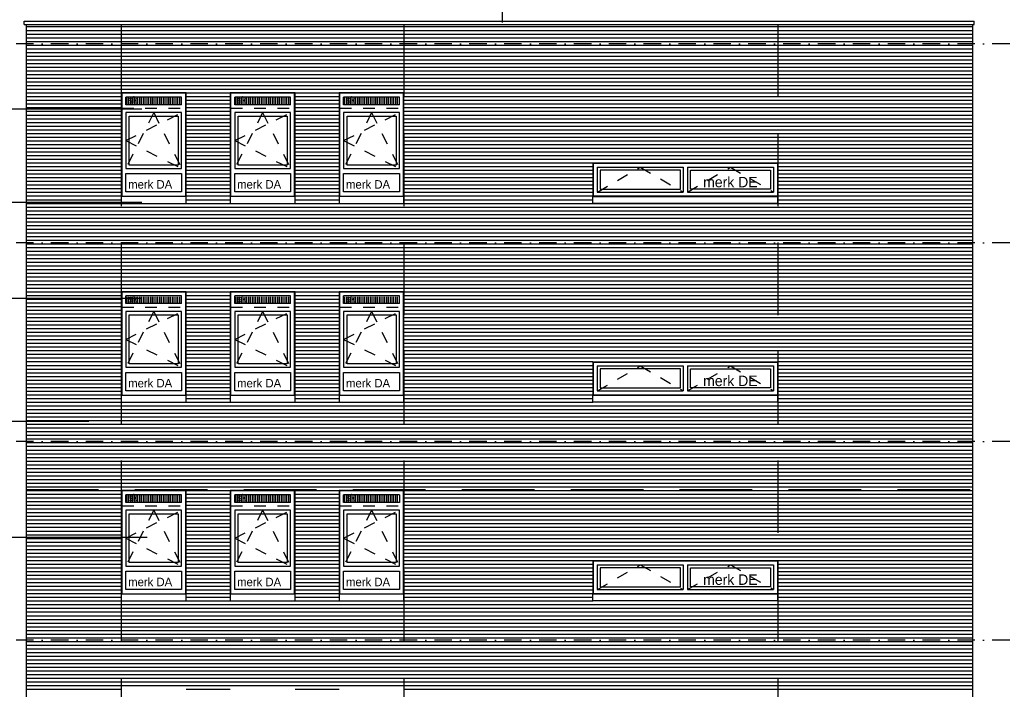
# Model space of a CAD drawing. Extents: x 0 to 140000, y 0 to 84100.
# Tile 10 of 48: x 51884 to 68831, y 20457 to 31977. Entities that reach past the tile are written whole.
import ezdxf

# ---------------------------------------------------------------- set-up
doc = ezdxf.new("R2010")
doc.units = 0
doc.header["$LTSCALE"] = 100
doc.header["$MEASUREMENT"] = 0
for name, pattern in [('B0201', [50, 31.25, -6.25, 6.25, -6.25]), ('B0703', [18.75, 12.5, -6.25]), ('DASHDOTX2', [2, 1, -0.5, 0, -0.5]), ('TEGELS', [4, 2, -2])]:
    doc.linetypes.add(name, pattern=pattern)
doc.layers.get('0').update_dxf_attribs({"linetype": 'CONTINUOUS'})
for name, color, linetype in [('AA32----_BINNENKOZ', 7, 'CONTINUOUS'), ('AI31----_BUITENKOZ', 7, 'CONTINUOUS'), ('AL$1A---_ALGEMEEN', 1, 'CONTINUOUS'), ('AL$7A---_STRAMIEN', 1, 'B0201'), ('AL21----_BUITENWAND', 2, 'CONTINUOUS'), ('AL31----_BUITENKOZ', 7, 'CONTINUOUS'), ('AL32----_BINNENKOZ', 7, 'CONTINUOUS'), ('AT$1A---_ALGEMEEN', 7, 'CONTINUOUS'), ('AT$1A---_TEKST', 2, 'CONTINUOUS'), ('DLLATATIE', 3, 'B0703'), ('GOLFPLAAT', 42, 'CONTINUOUS'), ('ZONWERING', 4, 'TEGELS')]:
    doc.layers.add(name, color=color, linetype=linetype)
doc.styles.add('00_100', font='B-GBP.shx', dxfattribs={"height": 120})
doc.styles.add('01_100', font='B-GBP.shx', dxfattribs={"height": 180})

# ---------------------------------------------------------------- blocks, each defined once
blk = doc.blocks.new('PH31-018')
at = {"layer": 'AI31----_BUITENKOZ', "color": 42, "linetype": 'TEGELS'}
for p, q in [((-3107, 194), (-2368, 622)), ((-2368, 622), (-1629, 194)), ((-1557, 194), (-818, 622)), ((-818, 622), (-74, 194))]:
    blk.add_line(p, q, dxfattribs=at)
at = {"layer": 'AL31----_BUITENKOZ', "color": 42}
for p, q in [((-3186, 696), (-3186, 120)), ((-3186, 696), (0, 696)), ((0, 696), (0, 120)), ((-3186, 120), (0, 120))]:
    blk.add_line(p, q, dxfattribs=at)
at = {"layer": 'AL31----_BUITENKOZ', "color": 1}
for p, q in [((-3179, 689), (-3179, 127)), ((-3179, 689), (-7, 689)), ((-7, 689), (-7, 127)), ((-3112, 622), (-1629, 622)), ((-3112, 622), (-3112, 194)), ((-1629, 622), (-1629, 194)), ((-1557, 622), (-74, 622)), ((-1557, 622), (-1557, 194)), ((-74, 622), (-74, 194)), ((-3112, 194), (-1629, 194)), ((-1557, 194), (-74, 194)), ((-3179, 127), (-7, 127))]:
    blk.add_line(p, q, dxfattribs=at)
at = {"layer": 'AL31----_BUITENKOZ', "color": 42}
for points in [[(-3057, 244), (-1679, 244), (-1679, 572), (-3057, 572)], [(-129, 244), (-1507, 244), (-1507, 572), (-129, 572)]]:
    blk.add_lwpolyline(points, close=True, dxfattribs=at)
at = {"layer": 'AL31----_BUITENKOZ', "color": 1, "style": '01_100'}
blk.add_text('merk DE', height=180, dxfattribs=at).set_placement((-1286, 276))

msp = doc.modelspace()

# ---------------------------------------------------------------- hatches: boundary and pattern name
at = {"layer": 'AA32----_BINNENKOZ'}
h = msp.add_hatch(dxfattribs=at)
h.set_pattern_fill('LINE', color=42, scale=250, angle=90, style=0)
h.set_pattern_definition([(90, (42013.79, 13484.32), (-31.25, 2e-15), [])])
h.paths.add_polyline_path([(54669.2, 30631.3), (53712.2, 30631.3), (53712.2, 30528.3), (54669.2, 30528.3)])
h = msp.add_hatch(dxfattribs=at)
h.set_pattern_fill('LINE', color=42, scale=250, angle=90, style=0)
h.set_pattern_definition([(90, (43888.79, 13484.32), (-31.25, 2e-15), [])])
h.paths.add_polyline_path([(56544.2, 30631.3), (55587.2, 30631.3), (55587.2, 30528.3), (56544.2, 30528.3)])
h = msp.add_hatch(dxfattribs=at)
h.set_pattern_fill('LINE', color=42, scale=250, angle=90, style=0)
h.set_pattern_definition([(90, (45763.79, 13484.32), (-31.25, 2e-15), [])])
h.paths.add_polyline_path([(58419.2, 30631.3), (57462.2, 30631.3), (57462.2, 30528.3), (58419.2, 30528.3)])
h = msp.add_hatch(dxfattribs=at)
h.set_pattern_fill('LINE', color=42, scale=250, angle=90, style=0)
h.set_pattern_definition([(90, (42013.79, 10064.32), (-31.25, 2e-15), [])])
h.paths.add_polyline_path([(54669.2, 27211.3), (53712.2, 27211.3), (53712.2, 27108.3), (54669.2, 27108.3)])
h = msp.add_hatch(dxfattribs=at)
h.set_pattern_fill('LINE', color=42, scale=250, angle=90, style=0)
h.set_pattern_definition([(90, (43888.79, 10064.32), (-31.25, 2e-15), [])])
h.paths.add_polyline_path([(56544.2, 27211.3), (55587.2, 27211.3), (55587.2, 27108.3), (56544.2, 27108.3)])
h = msp.add_hatch(dxfattribs=at)
h.set_pattern_fill('LINE', color=42, scale=250, angle=90, style=0)
h.set_pattern_definition([(90, (45763.79, 10064.32), (-31.25, 2e-15), [])])
h.paths.add_polyline_path([(58419.2, 27211.3), (57462.2, 27211.3), (57462.2, 27108.3), (58419.2, 27108.3)])
h = msp.add_hatch(dxfattribs=at)
h.set_pattern_fill('LINE', color=42, scale=250, angle=90, style=0)
h.set_pattern_definition([(90, (42013.79, 6644.32), (-31.25, 2e-15), [])])
h.paths.add_polyline_path([(54669.2, 23791.3), (53712.2, 23791.3), (53712.2, 23688.3), (54669.2, 23688.3)])
h = msp.add_hatch(dxfattribs=at)
h.set_pattern_fill('LINE', color=42, scale=250, angle=90, style=0)
h.set_pattern_definition([(90, (43888.79, 6644.32), (-31.25, 2e-15), [])])
h.paths.add_polyline_path([(56544.2, 23791.3), (55587.2, 23791.3), (55587.2, 23688.3), (56544.2, 23688.3)])
h = msp.add_hatch(dxfattribs=at)
h.set_pattern_fill('LINE', color=42, scale=250, angle=90, style=0)
h.set_pattern_definition([(90, (45763.79, 6644.32), (-31.25, 2e-15), [])])
h.paths.add_polyline_path([(58419.2, 23791.3), (57462.2, 23791.3), (57462.2, 23688.3), (58419.2, 23688.3)])

# ---------------------------------------------------------------- linework, layer by layer
at = {"layer": 'AL$1A---_ALGEMEEN'}
for p, q in [((53987.1, 28831.4), (41184.5, 28831.4)), ((53987.1, 27181.6), (41184.5, 27181.6)), ((53073.1, 25065.7), (41184.5, 25065.7))]:
    msp.add_line(p, q, dxfattribs=at)
at = {"layer": 'AL$7A---_STRAMIEN', "color": 1, "linetype": 'DASHDOTX2', "ltscale": 3}
for p, q in [((79726.4, 31560.4), (50140, 31560.4)), ((79726.4, 28140.4), (50140, 28140.4)), ((79726.4, 24720.4), (50140, 24720.4)), ((79726.4, 21300.4), (50140, 21300.4))]:
    msp.add_line(p, q, dxfattribs=at)
at = {"layer": 'AL21----_BUITENWAND', "color": 2}
for p, q in [((51963.2, 31949.8), (68313.2, 31949.8)), ((51963.2, 31895.3), (51963.2, 31949.8)), ((51963.2, 31895.3), (68313.2, 31895.3)), ((51993.2, 31895.3), (51993.2, 13346.4)), ((68283.2, 31895.3), (68283.2, 13318.4)), ((68313.2, 31895.3), (68313.2, 31949.8))]:
    msp.add_line(p, q, dxfattribs=at)
at = {"layer": 'AL21----_BUITENWAND', "color": 42}
for p, q in [((51993.2, 31857.1), (68283.2, 31857.1)), ((51993.2, 31793.8), (68283.2, 31793.8)), ((51993.2, 31730.4), (68283.2, 31730.4)), ((51993.2, 31667.1), (68283.2, 31667.1)), ((51993.2, 31603.8), (68283.2, 31603.8)), ((51993.2, 31540.4), (68283.2, 31540.4)), ((51993.2, 31477.1), (68283.2, 31477.1)), ((51993.2, 31413.8), (68283.2, 31413.8)), ((51993.2, 31350.4), (68283.2, 31350.4)), ((51993.2, 31287.1), (68283.2, 31287.1)), ((51993.2, 31223.8), (68283.2, 31223.8)), ((51993.2, 31160.4), (68283.2, 31160.4)), ((51993.2, 31097.1), (68283.2, 31097.1)), ((51993.2, 31033.8), (68283.2, 31033.8)), ((51993.2, 30970.4), (68283.2, 30970.4)), ((51993.2, 30907.1), (68283.2, 30907.1)), ((51993.2, 30843.8), (68283.2, 30843.8)), ((51993.2, 30780.4), (68283.2, 30780.4)), ((51993.2, 30717.1), (53633.2, 30717.1)), ((54748.2, 30717.1), (55508.2, 30717.1)), ((56623.2, 30717.1), (57383.2, 30717.1)), ((58498.2, 30717.1), (68283.2, 30717.1)), ((51993.2, 30653.8), (53633.2, 30653.8)), ((51993.2, 30590.4), (53633.2, 30590.4)), ((51993.2, 30527.1), (53633.2, 30527.1)), ((54748.2, 30653.8), (55508.2, 30653.8)), ((54748.2, 30590.4), (55508.2, 30590.4)), ((54748.2, 30527.1), (55508.2, 30527.1)), ((56623.2, 30653.8), (57383.2, 30653.8)), ((56623.2, 30590.4), (57383.2, 30590.4)), ((56623.2, 30527.1), (57383.2, 30527.1)), ((58498.2, 30653.8), (68283.2, 30653.8)), ((58498.2, 30590.4), (68283.2, 30590.4)), ((58498.2, 30527.1), (68283.2, 30527.1)), ((51993.2, 30463.8), (53633.2, 30463.8)), ((51993.2, 30400.4), (53633.2, 30400.4)), ((51993.2, 30337.1), (53633.2, 30337.1)), ((54748.2, 30463.8), (55508.2, 30463.8)), ((54748.2, 30400.4), (55508.2, 30400.4)), ((54748.2, 30337.1), (55508.2, 30337.1)), ((56623.2, 30463.8), (57383.2, 30463.8)), ((56623.2, 30400.4), (57383.2, 30400.4)), ((56623.2, 30337.1), (57383.2, 30337.1)), ((58498.2, 30463.8), (68283.2, 30463.8)), ((58498.2, 30400.4), (68283.2, 30400.4)), ((58498.2, 30337.1), (68283.2, 30337.1)), ((51993.2, 30273.8), (53633.2, 30273.8)), ((51993.2, 30210.4), (53633.2, 30210.4)), ((54748.2, 30273.8), (55508.2, 30273.8)), ((54748.2, 30210.4), (55508.2, 30210.4)), ((56623.2, 30273.8), (57383.2, 30273.8)), ((56623.2, 30210.4), (57383.2, 30210.4)), ((58498.2, 30273.8), (68283.2, 30273.8)), ((58498.2, 30210.4), (68283.2, 30210.4)), ((51993.2, 30147.1), (53633.2, 30147.1)), ((51993.2, 30083.8), (53633.2, 30083.8)), ((51993.2, 30020.4), (53633.2, 30020.4)), ((54748.2, 30147.1), (55508.2, 30147.1)), ((54748.2, 30083.8), (55508.2, 30083.8)), ((54748.2, 30020.4), (55508.2, 30020.4)), ((56623.2, 30147.1), (57383.2, 30147.1)), ((56623.2, 30083.8), (57383.2, 30083.8)), ((56623.2, 30020.4), (57383.2, 30020.4)), ((58498.2, 30147.1), (68283.2, 30147.1)), ((58498.2, 30083.8), (68283.2, 30083.8)), ((58498.2, 30020.4), (68283.2, 30020.4)), ((51993.2, 29957.1), (53633.2, 29957.1)), ((51993.2, 29893.8), (53633.2, 29893.8)), ((51993.2, 29830.4), (53633.2, 29830.4)), ((54748.2, 29957.1), (55508.2, 29957.1)), ((54748.2, 29893.8), (55508.2, 29893.8)), ((54748.2, 29830.4), (55508.2, 29830.4)), ((56623.2, 29957.1), (57383.2, 29957.1)), ((56623.2, 29893.8), (57383.2, 29893.8)), ((56623.2, 29830.4), (57383.2, 29830.4)), ((58498.2, 29957.1), (68283.2, 29957.1)), ((58498.2, 29893.8), (68283.2, 29893.8)), ((58498.2, 29830.4), (68283.2, 29830.4)), ((51993.2, 29767.1), (53633.2, 29767.1)), ((51993.2, 29703.8), (53633.2, 29703.8)), ((54748.2, 29767.1), (55508.2, 29767.1)), ((54748.2, 29703.8), (55508.2, 29703.8)), ((56623.2, 29767.1), (57383.2, 29767.1)), ((56623.2, 29703.8), (57383.2, 29703.8)), ((58498.2, 29767.1), (68283.2, 29767.1)), ((58498.2, 29703.8), (68283.2, 29703.8)), ((51993.2, 29640.4), (53633.2, 29640.4)), ((51993.2, 29577.1), (53633.2, 29577.1)), ((51993.2, 29513.8), (53633.2, 29513.8)), ((54748.2, 29640.4), (55508.2, 29640.4)), ((54748.2, 29577.1), (55508.2, 29577.1)), ((54748.2, 29513.8), (55508.2, 29513.8)), ((56623.2, 29640.4), (57383.2, 29640.4)), ((56623.2, 29577.1), (57383.2, 29577.1)), ((56623.2, 29513.8), (57383.2, 29513.8)), ((58498.2, 29640.4), (68283.2, 29640.4)), ((58498.2, 29577.1), (68283.2, 29577.1)), ((58498.2, 29513.8), (61748.2, 29513.8)), ((64934.2, 29513.8), (68283.2, 29513.8)), ((51993.2, 29450.4), (53633.2, 29450.4)), ((51993.2, 29387.1), (53633.2, 29387.1)), ((51993.2, 29323.8), (53633.2, 29323.8)), ((54748.2, 29450.4), (55508.2, 29450.4)), ((54748.2, 29387.1), (55508.2, 29387.1)), ((54748.2, 29323.8), (55508.2, 29323.8)), ((56623.2, 29450.4), (57383.2, 29450.4)), ((56623.2, 29387.1), (57383.2, 29387.1)), ((56623.2, 29323.8), (57383.2, 29323.8)), ((58498.2, 29450.4), (61748.2, 29450.4)), ((58498.2, 29387.1), (61748.2, 29387.1)), ((58498.2, 29323.8), (61748.2, 29323.8)), ((64934.2, 29450.4), (68283.2, 29450.4)), ((64934.2, 29387.1), (68283.2, 29387.1)), ((64934.2, 29323.8), (68283.2, 29323.8)), ((51993.2, 29260.4), (53633.2, 29260.4)), ((51993.2, 29197.1), (53633.2, 29197.1)), ((54748.2, 29260.4), (55508.2, 29260.4)), ((54748.2, 29197.1), (55508.2, 29197.1)), ((56623.2, 29260.4), (57383.2, 29260.4)), ((56623.2, 29197.1), (57383.2, 29197.1)), ((58498.2, 29260.4), (61748.2, 29260.4)), ((58498.2, 29197.1), (61748.2, 29197.1)), ((64934.2, 29260.4), (68283.2, 29260.4)), ((64934.2, 29197.1), (68283.2, 29197.1)), ((51993.2, 29133.8), (53633.2, 29133.8)), ((51993.2, 29070.4), (53633.2, 29070.4)), ((51993.2, 29007.1), (53633.2, 29007.1)), ((54748.2, 29133.8), (55508.2, 29133.8)), ((54748.2, 29070.4), (55508.2, 29070.4)), ((54748.2, 29007.1), (55508.2, 29007.1)), ((56623.2, 29133.8), (57383.2, 29133.8)), ((56623.2, 29070.4), (57383.2, 29070.4)), ((56623.2, 29007.1), (57383.2, 29007.1)), ((58498.2, 29133.8), (61748.2, 29133.8)), ((58498.2, 29070.4), (61748.2, 29070.4)), ((58498.2, 29007.1), (61748.2, 29007.1)), ((64934.2, 29133.8), (68283.2, 29133.8)), ((64934.2, 29070.4), (68283.2, 29070.4)), ((64934.2, 29007.1), (68283.2, 29007.1)), ((51993.2, 28943.8), (53633.2, 28943.8)), ((51993.2, 28880.4), (53633.2, 28880.4)), ((51993.2, 28817.1), (53633.2, 28817.1)), ((54748.2, 28943.8), (55508.2, 28943.8)), ((54748.2, 28880.4), (55508.2, 28880.4)), ((54748.2, 28817.1), (55508.2, 28817.1)), ((56623.2, 28943.8), (57383.2, 28943.8)), ((56623.2, 28880.4), (57383.2, 28880.4)), ((56623.2, 28817.1), (57383.2, 28817.1)), ((58498.2, 28943.8), (61748.2, 28943.8)), ((58498.2, 28880.4), (61748.2, 28880.4)), ((58498.2, 28817.1), (68283.2, 28817.1)), ((64934.2, 28943.8), (68283.2, 28943.8)), ((64934.2, 28880.4), (68283.2, 28880.4)), ((51993.2, 28753.8), (68283.2, 28753.8)), ((51993.2, 28690.4), (68283.2, 28690.4)), ((51993.2, 28627.1), (68283.2, 28627.1)), ((51993.2, 28563.8), (68283.2, 28563.8)), ((51993.2, 28500.4), (68283.2, 28500.4)), ((51993.2, 28437.1), (68283.2, 28437.1)), ((51993.2, 28373.8), (68283.2, 28373.8)), ((51993.2, 28310.4), (68283.2, 28310.4)), ((51993.2, 28247.1), (68283.2, 28247.1)), ((51993.2, 28183.8), (68283.2, 28183.8)), ((51993.2, 28120.4), (68283.2, 28120.4)), ((51993.2, 28057.1), (68283.2, 28057.1)), ((51993.2, 27993.8), (68283.2, 27993.8)), ((51993.2, 27930.4), (68283.2, 27930.4)), ((51993.2, 27867.1), (68283.2, 27867.1)), ((51993.2, 27803.8), (68283.2, 27803.8)), ((51993.2, 27740.4), (68283.2, 27740.4)), ((51993.2, 27677.1), (68283.2, 27677.1)), ((51993.2, 27613.8), (68283.2, 27613.8)), ((51993.2, 27550.4), (68283.2, 27550.4)), ((51993.2, 27487.1), (68283.2, 27487.1)), ((51993.2, 27423.8), (68283.2, 27423.8)), ((51993.2, 27360.4), (68283.2, 27360.4)), ((51993.2, 27297.1), (53633.2, 27297.1)), ((54748.2, 27297.1), (55508.2, 27297.1)), ((56623.2, 27297.1), (57383.2, 27297.1)), ((58498.2, 27423.8), (59258.2, 27423.8)), ((58498.2, 27360.4), (59258.2, 27360.4)), ((58498.2, 27297.1), (59258.2, 27297.1)), ((58498.2, 27297.1), (68283.2, 27297.1)), ((51993.2, 27233.8), (53633.2, 27233.8)), ((51993.2, 27170.4), (53633.2, 27170.4)), ((54748.2, 27233.8), (55508.2, 27233.8)), ((54748.2, 27170.4), (55508.2, 27170.4)), ((56623.2, 27233.8), (57383.2, 27233.8)), ((56623.2, 27170.4), (57383.2, 27170.4)), ((58498.2, 27233.8), (59258.2, 27233.8)), ((58498.2, 27233.8), (68283.2, 27233.8)), ((58498.2, 27170.4), (59258.2, 27170.4)), ((58498.2, 27170.4), (68283.2, 27170.4)), ((51993.2, 27107.1), (53633.2, 27107.1)), ((51993.2, 27043.8), (53633.2, 27043.8)), ((51993.2, 26980.4), (53633.2, 26980.4)), ((54748.2, 27107.1), (55508.2, 27107.1)), ((54748.2, 27043.8), (55508.2, 27043.8)), ((54748.2, 26980.4), (55508.2, 26980.4)), ((56623.2, 27107.1), (57383.2, 27107.1)), ((56623.2, 27043.8), (57383.2, 27043.8)), ((56623.2, 26980.4), (57383.2, 26980.4)), ((58498.2, 27107.1), (59258.2, 27107.1)), ((58498.2, 27107.1), (68283.2, 27107.1)), ((58498.2, 27043.8), (59258.2, 27043.8)), ((58498.2, 27043.8), (68283.2, 27043.8)), ((58498.2, 26980.4), (59258.2, 26980.4)), ((58498.2, 26980.4), (68283.2, 26980.4)), ((51993.2, 26917.1), (53633.2, 26917.1)), ((51993.2, 26853.8), (53633.2, 26853.8)), ((51993.2, 26790.4), (53633.2, 26790.4)), ((54748.2, 26917.1), (55508.2, 26917.1)), ((54748.2, 26853.8), (55508.2, 26853.8)), ((54748.2, 26790.4), (55508.2, 26790.4)), ((56623.2, 26917.1), (57383.2, 26917.1)), ((56623.2, 26853.8), (57383.2, 26853.8)), ((56623.2, 26790.4), (57383.2, 26790.4)), ((58498.2, 26917.1), (59258.2, 26917.1)), ((58498.2, 26917.1), (68283.2, 26917.1)), ((58498.2, 26853.8), (59258.2, 26853.8)), ((58498.2, 26853.8), (68283.2, 26853.8)), ((58498.2, 26790.4), (59258.2, 26790.4)), ((58498.2, 26790.4), (68283.2, 26790.4)), ((51993.2, 26727.1), (53633.2, 26727.1)), ((51993.2, 26663.8), (53633.2, 26663.8)), ((54748.2, 26727.1), (55508.2, 26727.1)), ((54748.2, 26663.8), (55508.2, 26663.8)), ((56623.2, 26727.1), (57383.2, 26727.1)), ((56623.2, 26663.8), (57383.2, 26663.8)), ((58498.2, 26727.1), (59258.2, 26727.1)), ((58498.2, 26727.1), (68283.2, 26727.1)), ((58498.2, 26663.8), (59258.2, 26663.8)), ((58498.2, 26663.8), (68283.2, 26663.8)), ((51993.2, 26600.4), (53633.2, 26600.4)), ((51993.2, 26537.1), (53633.2, 26537.1)), ((51993.2, 26473.8), (53633.2, 26473.8)), ((54748.2, 26600.4), (55508.2, 26600.4)), ((54748.2, 26537.1), (55508.2, 26537.1)), ((54748.2, 26473.8), (55508.2, 26473.8)), ((56623.2, 26600.4), (57383.2, 26600.4)), ((56623.2, 26537.1), (57383.2, 26537.1)), ((56623.2, 26473.8), (57383.2, 26473.8)), ((58498.2, 26600.4), (59258.2, 26600.4)), ((58498.2, 26600.4), (68283.2, 26600.4)), ((58498.2, 26537.1), (59258.2, 26537.1)), ((58498.2, 26537.1), (68283.2, 26537.1)), ((58498.2, 26473.8), (59258.2, 26473.8)), ((58498.2, 26473.8), (68283.2, 26473.8)), ((51993.2, 26410.4), (53633.2, 26410.4)), ((51993.2, 26347.1), (53633.2, 26347.1)), ((51993.2, 26283.8), (53633.2, 26283.8)), ((54748.2, 26410.4), (55508.2, 26410.4)), ((54748.2, 26347.1), (55508.2, 26347.1)), ((54748.2, 26283.8), (55508.2, 26283.8)), ((56623.2, 26410.4), (57383.2, 26410.4)), ((56623.2, 26347.1), (57383.2, 26347.1)), ((56623.2, 26283.8), (57383.2, 26283.8)), ((58498.2, 26410.4), (59258.2, 26410.4)), ((58498.2, 26410.4), (68283.2, 26410.4)), ((58498.2, 26347.1), (59258.2, 26347.1)), ((58498.2, 26347.1), (68283.2, 26347.1)), ((58498.2, 26283.8), (59258.2, 26283.8)), ((58498.2, 26283.8), (68283.2, 26283.8)), ((51993.2, 26220.4), (53633.2, 26220.4)), ((51993.2, 26157.1), (53633.2, 26157.1)), ((54748.2, 26220.4), (55508.2, 26220.4)), ((54748.2, 26157.1), (55508.2, 26157.1)), ((56623.2, 26220.4), (57383.2, 26220.4)), ((56623.2, 26157.1), (57383.2, 26157.1)), ((58498.2, 26220.4), (59258.2, 26220.4)), ((58498.2, 26220.4), (68283.2, 26220.4)), ((58498.2, 26157.1), (59258.2, 26157.1)), ((58498.2, 26157.1), (68283.2, 26157.1)), ((51993.2, 26093.8), (53633.2, 26093.8)), ((51993.2, 26030.4), (53633.2, 26030.4)), ((51993.2, 25967.1), (53633.2, 25967.1)), ((54748.2, 26093.8), (55508.2, 26093.8)), ((54748.2, 26030.4), (55508.2, 26030.4)), ((54748.2, 25967.1), (55508.2, 25967.1)), ((56623.2, 26093.8), (57383.2, 26093.8)), ((56623.2, 26030.4), (57383.2, 26030.4)), ((56623.2, 25967.1), (57383.2, 25967.1)), ((58498.2, 26093.8), (59258.2, 26093.8)), ((58498.2, 26093.8), (61748.2, 26093.8)), ((58498.2, 26030.4), (59258.2, 26030.4)), ((58498.2, 26030.4), (61748.2, 26030.4)), ((58498.2, 25967.1), (59258.2, 25967.1)), ((58498.2, 25967.1), (61748.2, 25967.1)), ((64934.2, 26093.8), (68283.2, 26093.8)), ((64934.2, 26030.4), (68283.2, 26030.4)), ((64934.2, 25967.1), (68283.2, 25967.1)), ((51993.2, 25903.8), (53633.2, 25903.8)), ((51993.2, 25840.4), (53633.2, 25840.4)), ((51993.2, 25777.1), (53633.2, 25777.1)), ((54748.2, 25903.8), (55508.2, 25903.8)), ((54748.2, 25840.4), (55508.2, 25840.4)), ((54748.2, 25777.1), (55508.2, 25777.1)), ((56623.2, 25903.8), (57383.2, 25903.8)), ((56623.2, 25840.4), (57383.2, 25840.4)), ((56623.2, 25777.1), (57383.2, 25777.1)), ((58498.2, 25903.8), (59258.2, 25903.8)), ((58498.2, 25903.8), (61748.2, 25903.8)), ((58498.2, 25840.4), (59258.2, 25840.4)), ((58498.2, 25840.4), (61748.2, 25840.4)), ((58498.2, 25777.1), (59258.2, 25777.1)), ((58498.2, 25777.1), (61748.2, 25777.1)), ((64934.2, 25903.8), (68283.2, 25903.8)), ((64934.2, 25840.4), (68283.2, 25840.4)), ((64934.2, 25777.1), (68283.2, 25777.1)), ((51993.2, 25713.8), (53633.2, 25713.8)), ((51993.2, 25650.4), (53633.2, 25650.4)), ((54748.2, 25713.8), (55508.2, 25713.8)), ((54748.2, 25650.4), (55508.2, 25650.4)), ((56623.2, 25713.8), (57383.2, 25713.8)), ((56623.2, 25650.4), (57383.2, 25650.4)), ((58498.2, 25713.8), (59258.2, 25713.8)), ((58498.2, 25713.8), (61748.2, 25713.8)), ((58498.2, 25650.4), (59258.2, 25650.4)), ((58498.2, 25650.4), (61748.2, 25650.4)), ((64934.2, 25713.8), (68283.2, 25713.8)), ((64934.2, 25650.4), (68283.2, 25650.4)), ((51993.2, 25587.1), (53633.2, 25587.1)), ((51993.2, 25523.8), (53633.2, 25523.8)), ((51993.2, 25460.4), (53633.2, 25460.4)), ((54748.2, 25587.1), (55508.2, 25587.1)), ((54748.2, 25523.8), (55508.2, 25523.8)), ((54748.2, 25460.4), (55508.2, 25460.4)), ((56623.2, 25587.1), (57383.2, 25587.1)), ((56623.2, 25523.8), (57383.2, 25523.8)), ((56623.2, 25460.4), (57383.2, 25460.4)), ((58498.2, 25587.1), (59258.2, 25587.1)), ((58498.2, 25587.1), (61748.2, 25587.1)), ((58498.2, 25523.8), (61748.2, 25523.8)), ((58498.2, 25460.4), (61748.2, 25460.4)), ((64934.2, 25587.1), (68283.2, 25587.1)), ((64934.2, 25523.8), (68283.2, 25523.8)), ((64934.2, 25460.4), (68283.2, 25460.4)), ((51993.2, 25397.1), (53633.2, 25397.1)), ((51993.2, 25333.8), (68283.2, 25333.8)), ((51993.2, 25270.4), (68283.2, 25270.4)), ((54748.2, 25397.1), (55508.2, 25397.1)), ((56623.2, 25397.1), (57383.2, 25397.1)), ((58498.2, 25397.1), (61748.2, 25397.1)), ((64934.2, 25397.1), (68283.2, 25397.1)), ((51993.2, 25207.1), (68283.2, 25207.1)), ((51993.2, 25143.8), (68283.2, 25143.8)), ((51993.2, 25080.4), (68283.2, 25080.4)), ((51993.2, 25017.1), (68283.2, 25017.1)), ((51993.2, 24953.8), (68283.2, 24953.8)), ((51993.2, 24890.4), (68283.2, 24890.4)), ((51993.2, 24827.1), (68283.2, 24827.1)), ((51993.2, 24763.8), (68283.2, 24763.8)), ((51993.2, 24700.4), (68283.2, 24700.4)), ((51993.2, 24637.1), (68283.2, 24637.1)), ((51993.2, 24573.8), (68283.2, 24573.8)), ((51993.2, 24510.4), (68283.2, 24510.4)), ((51993.2, 24447.1), (68283.2, 24447.1)), ((51993.2, 24447.1), (68283.2, 24447.1)), ((51993.2, 24383.8), (68283.2, 24383.8)), ((51993.2, 24320.4), (68283.2, 24320.4)), ((51993.2, 24257.1), (68283.2, 24257.1)), ((51993.2, 24193.8), (68283.2, 24193.8)), ((51993.2, 24130.4), (68283.2, 24130.4)), ((51993.2, 24067.1), (68283.2, 24067.1)), ((51993.2, 24003.8), (68283.2, 24003.8)), ((51993.2, 23940.4), (68283.2, 23940.4)), ((58498.2, 24003.8), (59258.2, 24003.8)), ((58498.2, 23940.4), (59258.2, 23940.4)), ((51993.2, 23877.1), (53633.2, 23877.1)), ((51993.2, 23813.8), (53633.2, 23813.8)), ((51993.2, 23750.4), (53633.2, 23750.4)), ((54748.2, 23877.1), (55508.2, 23877.1)), ((54748.2, 23813.8), (55508.2, 23813.8)), ((54748.2, 23750.4), (55508.2, 23750.4)), ((56623.2, 23877.1), (57383.2, 23877.1)), ((56623.2, 23813.8), (57383.2, 23813.8)), ((56623.2, 23750.4), (57383.2, 23750.4)), ((58498.2, 23877.1), (59258.2, 23877.1)), ((58498.2, 23877.1), (68283.2, 23877.1)), ((58498.2, 23813.8), (68283.2, 23813.8)), ((58498.2, 23750.4), (68283.2, 23750.4)), ((51993.2, 23687.1), (53633.2, 23687.1)), ((51993.2, 23623.8), (53633.2, 23623.8)), ((51993.2, 23560.4), (53633.2, 23560.4)), ((54748.2, 23687.1), (55508.2, 23687.1)), ((54748.2, 23623.8), (55508.2, 23623.8)), ((54748.2, 23560.4), (55508.2, 23560.4)), ((56623.2, 23687.1), (57383.2, 23687.1)), ((56623.2, 23623.8), (57383.2, 23623.8)), ((56623.2, 23560.4), (57383.2, 23560.4)), ((58498.2, 23687.1), (68283.2, 23687.1)), ((58498.2, 23623.8), (68283.2, 23623.8)), ((58498.2, 23560.4), (68283.2, 23560.4)), ((51993.2, 23497.1), (53633.2, 23497.1)), ((51993.2, 23433.8), (53633.2, 23433.8)), ((54748.2, 23497.1), (55508.2, 23497.1)), ((54748.2, 23433.8), (55508.2, 23433.8)), ((56623.2, 23497.1), (57383.2, 23497.1)), ((56623.2, 23433.8), (57383.2, 23433.8)), ((58498.2, 23497.1), (68283.2, 23497.1)), ((58498.2, 23433.8), (68283.2, 23433.8)), ((51993.2, 23370.4), (53633.2, 23370.4)), ((51993.2, 23307.1), (53633.2, 23307.1)), ((51993.2, 23243.8), (53633.2, 23243.8)), ((54748.2, 23370.4), (55508.2, 23370.4)), ((54748.2, 23307.1), (55508.2, 23307.1)), ((54748.2, 23243.8), (55508.2, 23243.8)), ((56623.2, 23370.4), (57383.2, 23370.4)), ((56623.2, 23307.1), (57383.2, 23307.1)), ((56623.2, 23243.8), (57383.2, 23243.8)), ((58498.2, 23370.4), (68283.2, 23370.4)), ((58498.2, 23307.1), (68283.2, 23307.1)), ((58498.2, 23243.8), (68283.2, 23243.8)), ((51993.2, 23180.4), (53633.2, 23180.4)), ((51993.2, 23117.1), (53633.2, 23117.1)), ((51993.2, 23053.8), (53633.2, 23053.8)), ((54748.2, 23180.4), (55508.2, 23180.4)), ((54748.2, 23117.1), (55508.2, 23117.1)), ((54748.2, 23053.8), (55508.2, 23053.8)), ((56623.2, 23180.4), (57383.2, 23180.4)), ((56623.2, 23117.1), (57383.2, 23117.1)), ((56623.2, 23053.8), (57383.2, 23053.8)), ((58498.2, 23180.4), (68283.2, 23180.4)), ((58498.2, 23117.1), (68283.2, 23117.1)), ((58498.2, 23053.8), (68283.2, 23053.8)), ((51993.2, 22990.4), (53633.2, 22990.4)), ((51993.2, 22927.1), (53633.2, 22927.1)), ((54748.2, 22990.4), (55508.2, 22990.4)), ((54748.2, 22927.1), (55508.2, 22927.1)), ((56623.2, 22990.4), (57383.2, 22990.4)), ((56623.2, 22927.1), (57383.2, 22927.1)), ((58498.2, 22990.4), (68283.2, 22989.4)), ((58498.2, 22927.1), (68283.2, 22926.1)), ((51993.2, 22863.8), (53633.2, 22863.8)), ((51993.2, 22800.4), (53633.2, 22800.4)), ((51993.2, 22737.1), (53633.2, 22737.1)), ((54748.2, 22863.8), (55508.2, 22863.8)), ((54748.2, 22800.4), (55508.2, 22800.4)), ((54748.2, 22737.1), (55508.2, 22737.1)), ((56623.2, 22863.8), (57383.2, 22863.8)), ((56623.2, 22800.4), (57383.2, 22800.4)), ((56623.2, 22737.1), (57383.2, 22737.1)), ((58498.2, 22863.8), (68283.2, 22862.8)), ((58498.2, 22800.4), (68283.2, 22799.4)), ((58498.2, 22737.1), (68283.2, 22737.1)), ((51993.2, 22673.8), (53633.2, 22673.8)), ((51993.2, 22610.4), (53633.2, 22610.4)), ((51993.2, 22547.1), (53633.2, 22547.1)), ((54748.2, 22673.8), (55508.2, 22673.8)), ((54748.2, 22610.4), (55508.2, 22610.4)), ((54748.2, 22547.1), (55508.2, 22547.1)), ((56623.2, 22673.8), (57383.2, 22673.8)), ((56623.2, 22610.4), (57383.2, 22610.4)), ((56623.2, 22547.1), (57383.2, 22547.1)), ((58498.2, 22673.8), (61748.2, 22673.4)), ((58498.2, 22610.4), (61748.2, 22610.1)), ((58498.2, 22547.1), (61748.2, 22546.8)), ((64934.2, 22673.8), (68283.2, 22673.8)), ((64934.2, 22610.4), (68283.2, 22610.4)), ((64934.2, 22547.1), (68283.2, 22547.1)), ((51993.2, 22483.8), (53633.2, 22483.8)), ((51993.2, 22420.4), (53633.2, 22420.4)), ((54748.2, 22483.8), (55508.2, 22483.8)), ((54748.2, 22420.4), (55508.2, 22420.4)), ((56623.2, 22483.8), (57383.2, 22483.8)), ((56623.2, 22420.4), (57383.2, 22420.4)), ((58498.2, 22483.8), (61748.2, 22483.4)), ((58498.2, 22420.4), (61748.2, 22420.1)), ((64934.2, 22483.8), (68283.2, 22483.8)), ((64934.2, 22420.4), (68283.2, 22420.4)), ((51993.2, 22357.1), (53633.2, 22357.1)), ((51993.2, 22293.8), (53633.2, 22293.8)), ((51993.2, 22230.4), (53633.2, 22230.4)), ((54748.2, 22357.1), (55508.2, 22357.1)), ((54748.2, 22293.8), (55508.2, 22293.8)), ((54748.2, 22230.4), (55508.2, 22230.4)), ((56623.2, 22357.1), (57383.2, 22357.1)), ((56623.2, 22293.8), (57383.2, 22293.8)), ((56623.2, 22230.4), (57383.2, 22230.4)), ((58498.2, 22357.1), (61748.2, 22356.8)), ((58498.2, 22293.8), (61748.2, 22293.4)), ((58498.2, 22230.4), (61748.2, 22230.1)), ((64934.2, 22357.1), (68283.2, 22357.1)), ((64934.2, 22293.8), (68283.2, 22293.8)), ((64934.2, 22230.4), (68283.2, 22230.4)), ((51993.2, 22167.1), (53633.2, 22167.1)), ((51993.2, 22103.8), (53633.2, 22103.8)), ((51993.2, 22040.4), (53633.2, 22040.4)), ((54748.2, 22167.1), (55508.2, 22167.1)), ((54748.2, 22103.8), (55508.2, 22103.8)), ((54748.2, 22040.4), (55508.2, 22040.4)), ((56623.2, 22167.1), (57383.2, 22167.1)), ((56623.2, 22103.8), (57383.2, 22103.8)), ((56623.2, 22040.4), (57383.2, 22040.4)), ((58498.2, 22167.1), (61748.2, 22166.8)), ((58498.2, 22103.8), (61748.2, 22103.8)), ((58498.2, 22040.4), (61748.2, 22040.4)), ((64934.2, 22167.1), (68283.2, 22167.1)), ((64934.2, 22103.8), (68283.2, 22103.8)), ((64934.2, 22040.4), (68283.2, 22040.4)), ((51993.2, 21977.1), (53633.2, 21977.1)), ((51993.2, 21913.8), (68283.2, 21913.8)), ((54748.2, 21977.1), (55508.2, 21977.1)), ((56623.2, 21977.1), (57383.2, 21977.1)), ((58498.2, 21977.1), (61748.2, 21977.1)), ((64934.2, 21977.1), (68283.2, 21977.1)), ((51993.2, 21850.4), (68283.2, 21850.4)), ((51993.2, 21787.1), (68283.2, 21787.1)), ((51993.2, 21723.8), (68283.2, 21723.8)), ((51993.2, 21660.4), (68283.2, 21660.4)), ((51993.2, 21597.1), (68283.2, 21597.1)), ((51993.2, 21533.8), (68283.2, 21533.8)), ((51993.2, 21470.4), (68283.2, 21470.4)), ((51993.2, 21407.1), (68283.2, 21407.1)), ((51993.2, 21343.8), (68283.2, 21343.8)), ((51993.2, 21280.4), (68283.2, 21280.4)), ((51993.2, 21217.1), (68283.2, 21217.1)), ((51993.2, 21153.8), (68283.2, 21153.8)), ((51993.2, 21090.4), (68283.2, 21090.4)), ((51993.2, 21027.1), (68283.2, 21027.1)), ((51993.2, 20963.8), (68283.2, 20963.8)), ((51993.2, 20900.4), (68283.2, 20900.4)), ((51993.2, 20837.1), (68283.2, 20837.1)), ((51993.2, 20773.8), (68283.2, 20773.8)), ((51993.2, 20710.4), (68283.2, 20710.4)), ((51993.2, 20647.1), (68283.2, 20647.1)), ((51993.2, 20583.8), (68283.2, 20583.8)), ((51993.2, 20520.4), (68283.2, 20520.4)), ((51993.2, 20457.1), (53633.2, 20457.1)), ((54748.2, 20457.1), (55508.2, 20457.1)), ((56623.2, 20457.1), (57383.2, 20457.1)), ((58498.2, 20457.1), (68283.2, 20457.1))]:
    msp.add_line(p, q, dxfattribs=at)
at = {"layer": 'AL31----_BUITENKOZ', "color": 42, "linetype": 'TEGELS'}
for p, q in [((53710.2, 29897.3), (54671.2, 30377.6)), ((54190.7, 30377.6), (53710.2, 29416.9)), ((54190.7, 30377.6), (54671.2, 29416.9)), ((56065.7, 30377.6), (55585.2, 29416.9)), ((55585.2, 29897.3), (56546.2, 30377.6)), ((56065.7, 30377.6), (56546.2, 29416.9)), ((57940.7, 30377.6), (57460.2, 29416.9)), ((57460.2, 29897.3), (58421.2, 30377.6)), ((57940.7, 30377.6), (58421.2, 29416.9)), ((53710.2, 29897.3), (54671.2, 29416.9)), ((55585.2, 29897.3), (56546.2, 29416.9)), ((57460.2, 29897.3), (58421.2, 29416.9)), ((54190.7, 26957.6), (53710.2, 25996.9)), ((53710.2, 26477.3), (54671.2, 26957.6)), ((54190.7, 26957.6), (54671.2, 25996.9)), ((55585.2, 26477.3), (56546.2, 26957.6)), ((56065.7, 26957.6), (55585.2, 25996.9)), ((56065.7, 26957.6), (56546.2, 25996.9)), ((57460.2, 26477.3), (58421.2, 26957.6)), ((57940.7, 26957.6), (57460.2, 25996.9)), ((57940.7, 26957.6), (58421.2, 25996.9)), ((53710.2, 26477.3), (54671.2, 25996.9)), ((55585.2, 26477.3), (56546.2, 25996.9)), ((57460.2, 26477.3), (58421.2, 25996.9)), ((54190.7, 23537.6), (53710.2, 22576.9)), ((53710.2, 23057.3), (54671.2, 23537.6)), ((54190.7, 23537.6), (54671.2, 22576.9)), ((55585.2, 23057.3), (56546.2, 23537.6)), ((56065.7, 23537.6), (55585.2, 22576.9)), ((56065.7, 23537.6), (56546.2, 22576.9)), ((57460.2, 23057.3), (58421.2, 23537.6)), ((57940.7, 23537.6), (57460.2, 22576.9)), ((57940.7, 23537.6), (58421.2, 22576.9)), ((53710.2, 23057.3), (54671.2, 22576.9)), ((55585.2, 23057.3), (56546.2, 22576.9)), ((57460.2, 23057.3), (58421.2, 22576.9))]:
    msp.add_line(p, q, dxfattribs=at)
at = {"layer": 'AL31----_BUITENKOZ', "color": 42}
for p, q in [((61748.2, 28817.1), (61748.2, 28943.8)), ((64934.2, 28817.1), (61748.2, 28817.1)), ((64934.2, 28817.1), (64934.3, 28943.8)), ((61748.2, 25397.1), (61748.2, 25523.8)), ((64934.2, 25397.1), (64934.2, 25523.8)), ((64934.2, 25397.1), (61748.2, 25397.1)), ((61748.2, 21977.1), (61748.2, 22103.8)), ((64934.2, 21977.4), (64934.2, 22104.1)), ((64934.2, 21977.4), (61748.2, 21977.1))]:
    msp.add_line(p, q, dxfattribs=at)
for points in [[(53633.2, 28939.3), (54748.2, 28939.3), (54748.2, 30717.1), (53633.2, 30717.1)], [(53640.2, 28939.3), (54741.2, 28939.3), (54741.2, 30710.1), (53640.2, 30710.1)], [(55508.2, 28939.3), (56623.2, 28939.3), (56623.2, 30717.1), (55508.2, 30717.1)], [(55515.2, 28939.3), (56616.2, 28939.3), (56616.2, 30710.1), (55515.2, 30710.1)], [(57383.2, 28939.3), (58498.2, 28939.3), (58498.2, 30717.1), (57383.2, 30717.1)], [(57390.2, 28939.3), (58491.2, 28939.3), (58491.2, 30710.1), (57390.2, 30710.1)], [(53710.2, 29416.9), (54671.2, 29416.9), (54671.2, 30377.6), (53710.2, 30377.6)], [(55585.2, 29416.9), (56546.2, 29416.9), (56546.2, 30377.6), (55585.2, 30377.6)], [(57460.2, 29416.9), (58421.2, 29416.9), (58421.2, 30377.6), (57460.2, 30377.6)], [(53769.2, 29475.9), (53769.2, 30318.6), (54612.2, 30318.6), (54612.2, 29475.9)], [(55644.2, 29475.9), (55644.2, 30318.6), (56487.2, 30318.6), (56487.2, 29475.9)], [(57519.2, 29475.9), (57519.2, 30318.6), (58362.2, 30318.6), (58362.2, 29475.9)], [(53710.2, 29328.9), (54671.2, 29328.9), (54671.2, 29013.8), (53710.2, 29013.8)], [(55585.2, 29328.9), (56546.2, 29328.9), (56546.2, 29013.8), (55585.2, 29013.8)], [(57460.2, 29328.9), (58421.2, 29328.9), (58421.2, 29013.8), (57460.2, 29013.8)], [(53633.2, 25519.3), (54748.2, 25519.3), (54748.2, 27297.1), (53633.2, 27297.1)], [(53640.2, 25519.3), (54741.2, 25519.3), (54741.2, 27290.1), (53640.2, 27290.1)], [(55508.2, 25519.3), (56623.2, 25519.3), (56623.2, 27297.1), (55508.2, 27297.1)], [(55515.2, 25519.3), (56616.2, 25519.3), (56616.2, 27290.1), (55515.2, 27290.1)], [(57383.2, 25519.3), (58498.2, 25519.3), (58498.2, 27297.1), (57383.2, 27297.1)], [(57390.2, 25519.3), (58491.2, 25519.3), (58491.2, 27290.1), (57390.2, 27290.1)], [(53710.2, 25996.9), (54671.2, 25996.9), (54671.2, 26957.6), (53710.2, 26957.6)], [(55585.2, 25996.9), (56546.2, 25996.9), (56546.2, 26957.6), (55585.2, 26957.6)], [(57460.2, 25996.9), (58421.2, 25996.9), (58421.2, 26957.6), (57460.2, 26957.6)], [(53769.2, 26055.9), (53769.2, 26898.6), (54612.2, 26898.6), (54612.2, 26055.9)], [(55644.2, 26055.9), (55644.2, 26898.6), (56487.2, 26898.6), (56487.2, 26055.9)], [(57519.2, 26055.9), (57519.2, 26898.6), (58362.2, 26898.6), (58362.2, 26055.9)], [(53710.2, 25908.9), (54671.2, 25908.9), (54671.2, 25593.8), (53710.2, 25593.8)], [(55585.2, 25908.9), (56546.2, 25908.9), (56546.2, 25593.8), (55585.2, 25593.8)], [(57460.2, 25908.9), (58421.2, 25908.9), (58421.2, 25593.8), (57460.2, 25593.8)], [(53633.2, 22099.3), (54748.2, 22099.3), (54748.2, 23877.1), (53633.2, 23877.1)], [(53640.2, 22099.3), (54741.2, 22099.3), (54741.2, 23870.1), (53640.2, 23870.1)], [(55508.2, 22099.3), (56623.2, 22099.3), (56623.2, 23877.1), (55508.2, 23877.1)], [(55515.2, 22099.3), (56616.2, 22099.3), (56616.2, 23870.1), (55515.2, 23870.1)], [(57383.2, 22099.3), (58498.2, 22099.3), (58498.2, 23877.1), (57383.2, 23877.1)], [(57390.2, 22099.3), (58491.2, 22099.3), (58491.2, 23870.1), (57390.2, 23870.1)], [(53710.2, 22576.9), (54671.2, 22576.9), (54671.2, 23537.6), (53710.2, 23537.6)], [(53769.2, 22635.9), (53769.2, 23478.6), (54612.2, 23478.6), (54612.2, 22635.9)], [(55585.2, 22576.9), (56546.2, 22576.9), (56546.2, 23537.6), (55585.2, 23537.6)], [(55644.2, 22635.9), (55644.2, 23478.6), (56487.2, 23478.6), (56487.2, 22635.9)], [(57460.2, 22576.9), (58421.2, 22576.9), (58421.2, 23537.6), (57460.2, 23537.6)], [(57519.2, 22635.9), (57519.2, 23478.6), (58362.2, 23478.6), (58362.2, 22635.9)], [(53710.2, 22488.9), (54671.2, 22488.9), (54671.2, 22173.8), (53710.2, 22173.8)], [(55585.2, 22488.9), (56546.2, 22488.9), (56546.2, 22173.8), (55585.2, 22173.8)], [(57460.2, 22488.9), (58421.2, 22488.9), (58421.2, 22173.8), (57460.2, 22173.8)]]:
    msp.add_lwpolyline(points, close=True, dxfattribs=at)
for points in [[(53633.2, 28943.8), (53633.2, 28817.1), (54748.2, 28817.1), (54748.2, 28943.8)], [(55508.2, 28943.8), (55508.2, 28817.1), (56623.2, 28817.1), (56623.2, 28943.8)], [(57383.2, 28943.8), (57383.2, 28817.1), (58498.2, 28817.1), (58498.2, 28943.8)], [(53633.2, 25523.8), (53633.2, 25397.1), (54748.2, 25397.1), (54748.2, 25523.8)], [(55508.2, 25523.8), (55508.2, 25397.1), (56623.2, 25397.1), (56623.2, 25523.8)], [(57383.2, 25523.8), (57383.2, 25397.1), (58498.2, 25397.1), (58498.2, 25523.8)], [(53633.2, 22103.8), (53633.2, 21977.1), (54748.2, 21977.1), (54748.2, 22103.8)], [(55508.2, 22103.8), (55508.2, 21977.1), (56623.2, 21977.1), (56623.2, 22103.8)], [(57383.2, 22103.8), (57383.2, 21977.1), (58498.2, 21977.1), (58498.2, 22103.8)]]:
    msp.add_lwpolyline(points, dxfattribs=at)
at = {"layer": 'AL32----_BINNENKOZ', "color": 42}
for p, q in [((54671.2, 30644.6), (53710.2, 30644.6)), ((53710.2, 30511.6), (53710.2, 30644.6)), ((54671.2, 30511.6), (53710.2, 30511.6)), ((54671.2, 30511.6), (54671.2, 30644.6)), ((55585.2, 30511.6), (55585.2, 30644.6)), ((56546.2, 30644.6), (55585.2, 30644.6)), ((56546.2, 30511.6), (55585.2, 30511.6)), ((56546.2, 30511.6), (56546.2, 30644.6)), ((57460.2, 30511.6), (57460.2, 30644.6)), ((58421.2, 30644.6), (57460.2, 30644.6)), ((58421.2, 30511.6), (57460.2, 30511.6)), ((58421.2, 30511.6), (58421.2, 30644.6)), ((53710.2, 27091.6), (53710.2, 27224.6)), ((54671.2, 27224.6), (53710.2, 27224.6)), ((54671.2, 27091.6), (54671.2, 27224.6)), ((56546.2, 27224.6), (55585.2, 27224.6)), ((55585.2, 27091.6), (55585.2, 27224.6)), ((56546.2, 27091.6), (56546.2, 27224.6)), ((58421.2, 27224.6), (57460.2, 27224.6)), ((57460.2, 27091.6), (57460.2, 27224.6)), ((58421.2, 27091.6), (58421.2, 27224.6)), ((54671.2, 27091.6), (53710.2, 27091.6)), ((56546.2, 27091.6), (55585.2, 27091.6)), ((58421.2, 27091.6), (57460.2, 27091.6)), ((53710.2, 23671.6), (53710.2, 23804.6)), ((54671.2, 23804.6), (53710.2, 23804.6)), ((54671.2, 23671.6), (54671.2, 23804.6)), ((56546.2, 23804.6), (55585.2, 23804.6)), ((55585.2, 23671.6), (55585.2, 23804.6)), ((56546.2, 23671.6), (56546.2, 23804.6)), ((58421.2, 23804.6), (57460.2, 23804.6)), ((57460.2, 23671.6), (57460.2, 23804.6)), ((58421.2, 23804.6), (58421.2, 23671.6)), ((54671.2, 23671.6), (53710.2, 23671.6)), ((56546.2, 23671.6), (55585.2, 23671.6)), ((58421.2, 23671.6), (57460.2, 23671.6))]:
    msp.add_line(p, q, dxfattribs=at)
at = {"layer": 'AT$1A---_ALGEMEEN', "color": 1}
for p, q in [((60191.3, 31927.8), (60191.3, 32871.4)), ((41265.4, 23074.2), (54080.1, 23074.2))]:
    msp.add_line(p, q, dxfattribs=at)
at = {"layer": 'DLLATATIE'}
for p, q in [((53633.2, 31895.8), (53633.2, 13395.9)), ((58498.2, 31895.8), (58498.2, 13395.9)), ((64934.3, 31896.1), (64934.3, 13396.3)), ((51993.2, 23892.3), (68283.2, 23892.3))]:
    msp.add_line(p, q, dxfattribs=at)
at = {"layer": 'GOLFPLAAT', "color": 1}
msp.add_line((53987.1, 30438.7), (41184.5, 30438.7), dxfattribs=at)
at = {"layer": 'ZONWERING', "color": 4}
for p, q in [((53645.9, 30452.5), (54738.6, 30452.5)), ((55520.9, 30452.5), (56613.6, 30452.5)), ((57395.9, 30452.5), (58488.6, 30452.5)), ((53645.9, 27032.5), (54738.6, 27032.5)), ((55520.9, 27032.5), (56613.6, 27032.5)), ((57395.9, 27032.5), (58488.6, 27032.5)), ((53645.9, 23612.5), (54738.6, 23612.5)), ((55520.9, 23612.5), (56613.6, 23612.5)), ((57395.9, 23612.5), (58488.6, 23612.5))]:
    msp.add_line(p, q, dxfattribs=at)

# ---------------------------------------------------------------- block references
for p in [(64934.2, 28817.1), (64934.2, 25397.1), (64934.2, 21977.4)]:
    msp.add_blockref('PH31-018', p)

# ---------------------------------------------------------------- texts
at = {"layer": 'AT$1A---_ALGEMEEN', "color": 2, "style": '00_100'}
for p in [(53750.2, 30536.6), (55625.2, 30536.6), (57500.2, 30536.6), (53750.2, 27116.6), (55625.2, 27116.6), (57500.2, 27116.6), (53750.2, 23696.6), (55625.2, 23696.6), (57500.2, 23696.6)]:
    msp.add_text('sk', height=120, dxfattribs=at).set_placement(p)
at = {"layer": 'AT$1A---_TEKST', "color": 1, "style": '01_100'}
for p in [(53751, 29070.6), (55626, 29070.6), (57501, 29070.6), (53751, 25650.6), (55626, 25650.6), (57501, 25650.6), (53751, 22230.6), (55626, 22230.6), (57501, 22230.6)]:
    msp.add_text('merk DA', height=145.8, dxfattribs=at).set_placement(p)

doc.saveas('drawing.dxf')
